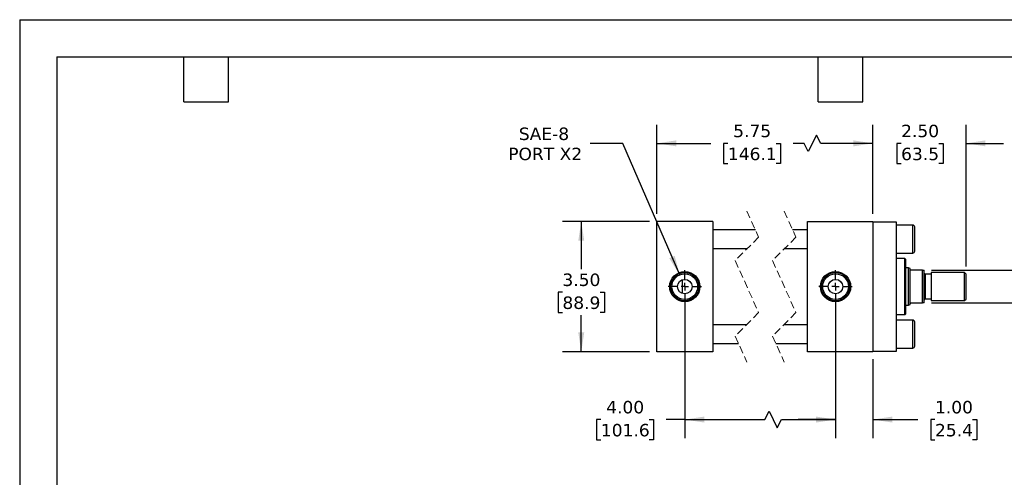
# Model space of a CAD drawing. Header units: inches. Extents: x 0 to 44, y 0 to 34.
# Tile 2 of 3: x 0 to 26.4, y 21.7 to 34. Entities that reach past the tile are written whole.
import ezdxf

# ---------------------------------------------------------------- set-up
doc = ezdxf.new("R2010")
doc.units = ezdxf.units.IN
doc.header["$LTSCALE"] = 4
doc.header["$MEASUREMENT"] = 0
for name, pattern in [('SLD-Center', [0.75, 0.6, -0.05, 0.05, -0.05]), ('SLD-Dashed', [0.075, 0.05, -0.025]), ('SLD-Solid', [0])]:
    doc.linetypes.add(name, pattern=pattern)
doc.layers.add('CENTER', color=40, linetype='SLD-Center')
doc.layers.add('DIMENSIONS', color=140, linetype='SLD-Solid', lineweight=25)
doc.layers.add('TEXT', color=140, linetype='SLD-Solid', lineweight=25)
doc.styles.add('SLDTEXTSTYLE0', font='VERDANA.TTF')
doc.dimstyles.new('SLDDIMSTYLE0', dxfattribs={"dimtxt": 0.339844, "dimasz": 0.52, "dimexe": 0, "dimexo": 0.0625, "dimgap": 0.084961, "dimtad": 0, "dimtih": 1, "dimtoh": 1, "dimrnd": 1e-09, "dimzin": 4, "dimdsep": 46, "dimtxsty": 'SLDTEXTSTYLE0', "dimsah": 1, "dimcen": 0.09, "dimadec": 0, "dimazin": 1, "dimtfac": 1, "dimtofl": 0, "dimtmove": 0, "dimatfit": 3, "dimfxl": 0, "dimfrac": 2, "dimtolj": 1, "dimtzin": 12, "dimarcsym": 0})
doc.dimstyles.new('SLDDIMSTYLE1', dxfattribs={"dimtxt": 0.339844, "dimasz": 0.52, "dimexe": 0, "dimexo": 0.0625, "dimgap": 0.084961, "dimtad": 0, "dimtih": 1, "dimtoh": 1, "dimrnd": 1e-09, "dimzin": 12, "dimdsep": 46, "dimtxsty": 'SLDTEXTSTYLE0', "dimsah": 1, "dimcen": 0.09, "dimadec": 0, "dimazin": 3, "dimtfac": 1, "dimtofl": 0, "dimtmove": 0, "dimatfit": 3, "dimfxl": 0, "dimfrac": 2, "dimtolj": 1, "dimtzin": 12, "dimarcsym": 0})
doc.dimstyles.new('SLDDIMSTYLE3', dxfattribs={"dimtxt": 0.339844, "dimasz": 0.52, "dimexe": 0, "dimexo": 0.0625, "dimgap": 0.084961, "dimtad": 0, "dimtih": 1, "dimtoh": 1, "dimrnd": 1e-09, "dimzin": 4, "dimdsep": 46, "dimtxsty": 'SLDTEXTSTYLE0', "dimsah": 1, "dimcen": 0.09, "dimadec": 0, "dimazin": 1, "dimtfac": 1, "dimtmove": 0, "dimatfit": 0, "dimfxl": 0, "dimfrac": 2, "dimtolj": 1, "dimtzin": 12, "dimarcsym": 0})
doc.dimstyles.new('SLDDIMSTYLE4', dxfattribs={"dimtxt": 0.339844, "dimasz": 0.52, "dimexe": 0, "dimexo": 0.0625, "dimgap": 0.084961, "dimtad": 0, "dimtih": 1, "dimtoh": 1, "dimrnd": 1e-09, "dimdsep": 46, "dimtxsty": 'SLDTEXTSTYLE0', "dimsah": 1, "dimcen": 0.09, "dimadec": 0, "dimazin": 2, "dimtfac": 1, "dimtmove": 0, "dimatfit": 0, "dimfxl": 0, "dimfrac": 2, "dimtolj": 1, "dimtzin": 12, "dimarcsym": 0})
doc.dimstyles.new('SLDDIMSTYLE5', dxfattribs={"dimtxt": 0.339844, "dimasz": 0.52, "dimexe": 0, "dimexo": 0.0625, "dimgap": 0.084961, "dimtad": 0, "dimtih": 1, "dimtoh": 1, "dimrnd": 1e-09, "dimzin": 12, "dimdsep": 46, "dimtxsty": 'SLDTEXTSTYLE0', "dimsah": 1, "dimcen": 0, "dimadec": 0, "dimazin": 3, "dimtfac": 1, "dimtofl": 0, "dimtmove": 0, "dimatfit": 3, "dimfxl": 0, "dimfrac": 2, "dimtolj": 1, "dimtzin": 12, "dimarcsym": 0})

# ---------------------------------------------------------------- blocks, each defined once
blk = doc.blocks.new('_D_11')
at = {"layer": 'DIMENSIONS'}
for p, q in [((17.828, 26.638), (17.828, 22.771)), ((21.868, 26.638), (21.868, 22.771)), ((19.975, 23.271), (20.086, 23.493)), ((20.086, 23.493), (20.308, 23.049)), ((15.579, 23.271), (15.465, 23.271)), ((15.465, 23.271), (15.465, 22.731)), ((16.872, 23.271), (16.986, 23.271)), ((16.986, 23.271), (16.986, 22.731)), ((17.828, 23.271), (17.333, 23.271)), ((17.828, 23.271), (19.975, 23.271)), ((20.308, 23.049), (20.419, 23.271)), ((20.419, 23.271), (21.868, 23.271)), ((15.465, 22.731), (15.579, 22.731)), ((16.986, 22.731), (16.872, 22.731))]:
    blk.add_line(p, q, dxfattribs=at)
for points in [[(17.828, 23.271), (18.348, 23.191), (18.348, 23.351)], [(21.868, 23.271), (21.348, 23.351), (21.348, 23.191)]]:
    blk.add_solid(points, dxfattribs=at)
at = {"layer": 'DIMENSIONS', "char_height": 0.3333, "attachment_point": 1, "style": 'SLDTEXTSTYLE0'}
for s, insert in [('4.00', (15.721, 23.771)), ('101.6', (15.579, 23.154))]:
    blk.add_mtext(s, dxfattribs=dict(at, insert=insert))
blk = doc.blocks.new('_D_12')
at = {"layer": 'DIMENSIONS'}
for p, q in [((21.868, 26.195), (21.868, 22.771)), ((22.868, 24.888), (22.868, 22.771)), ((21.868, 23.271), (20.868, 23.271)), ((22.868, 23.271), (24.074, 23.271)), ((24.534, 23.271), (24.42, 23.271)), ((24.42, 23.271), (24.42, 22.731)), ((25.544, 23.271), (25.658, 23.271)), ((25.658, 23.271), (25.658, 22.731)), ((24.42, 22.731), (24.534, 22.731)), ((25.658, 22.731), (25.544, 22.731))]:
    blk.add_line(p, q, dxfattribs=at)
for points in [[(21.868, 23.271), (21.348, 23.351), (21.348, 23.191)], [(22.868, 23.271), (23.388, 23.191), (23.388, 23.351)]]:
    blk.add_solid(points, dxfattribs=at)
at = {"layer": 'DIMENSIONS', "char_height": 0.3333, "attachment_point": 1, "style": 'SLDTEXTSTYLE0'}
for s, insert in [('1.00', (24.534, 23.771)), ('25.4', (24.534, 23.154))]:
    blk.add_mtext(s, dxfattribs=dict(at, insert=insert))
blk = doc.blocks.new('_D_13')
at = {"layer": 'DIMENSIONS'}
for p, q in [((16.878, 28.588), (14.553, 28.588)), ((15.053, 28.588), (15.053, 27.305)), ((14.548, 26.688), (14.434, 26.688)), ((14.434, 26.688), (14.434, 26.148)), ((15.558, 26.688), (15.672, 26.688)), ((15.672, 26.688), (15.672, 26.148)), ((14.434, 26.148), (14.548, 26.148)), ((15.672, 26.148), (15.558, 26.148)), ((15.053, 25.088), (15.053, 26.072)), ((16.878, 25.088), (14.553, 25.088))]:
    blk.add_line(p, q, dxfattribs=at)
for points in [[(15.053, 28.588), (14.973, 28.068), (15.133, 28.068)], [(15.053, 25.088), (15.133, 25.608), (14.973, 25.608)]]:
    blk.add_solid(points, dxfattribs=at)
at = {"layer": 'DIMENSIONS', "char_height": 0.3333, "attachment_point": 1, "style": 'SLDTEXTSTYLE0'}
for s, insert in [('3.50', (14.548, 27.188)), ('88.9', (14.548, 26.572))]:
    blk.add_mtext(s, dxfattribs=dict(at, insert=insert))
blk = doc.blocks.new('_D_14')
at = {"layer": 'DIMENSIONS'}
for p, q in [((17.078, 28.788), (17.078, 31.182)), ((22.868, 28.788), (22.868, 31.182)), ((21.36, 30.904), (21.138, 30.46)), ((21.471, 30.682), (21.36, 30.904)), ((17.078, 30.682), (18.523, 30.682)), ((18.983, 30.682), (18.869, 30.682)), ((18.869, 30.682), (18.869, 30.142)), ((20.276, 30.682), (20.39, 30.682)), ((20.39, 30.682), (20.39, 30.142)), ((21.027, 30.682), (20.737, 30.682)), ((21.138, 30.46), (21.027, 30.682)), ((22.868, 30.682), (21.471, 30.682)), ((18.869, 30.142), (18.983, 30.142)), ((20.39, 30.142), (20.276, 30.142))]:
    blk.add_line(p, q, dxfattribs=at)
for points in [[(17.078, 30.682), (17.598, 30.602), (17.598, 30.762)], [(22.868, 30.682), (22.348, 30.762), (22.348, 30.602)]]:
    blk.add_solid(points, dxfattribs=at)
at = {"layer": 'DIMENSIONS', "char_height": 0.3333, "attachment_point": 1, "style": 'SLDTEXTSTYLE0'}
for s, insert in [('5.75', (19.125, 31.182)), ('146.1', (18.983, 30.565))]:
    blk.add_mtext(s, dxfattribs=dict(at, insert=insert))
blk = doc.blocks.new('_D_15')
at = {"layer": 'DIMENSIONS'}
for p, q in [((22.868, 28.788), (22.868, 31.182)), ((25.368, 27.374), (25.368, 31.182)), ((22.868, 30.682), (21.868, 30.682)), ((23.626, 30.682), (23.512, 30.682)), ((23.512, 30.682), (23.512, 30.142)), ((24.636, 30.682), (24.75, 30.682)), ((24.75, 30.682), (24.75, 30.142)), ((25.368, 30.682), (26.368, 30.682)), ((23.512, 30.142), (23.626, 30.142)), ((24.75, 30.142), (24.636, 30.142))]:
    blk.add_line(p, q, dxfattribs=at)
for points in [[(22.868, 30.682), (22.348, 30.762), (22.348, 30.602)], [(25.368, 30.682), (25.888, 30.602), (25.888, 30.762)]]:
    blk.add_solid(points, dxfattribs=at)
at = {"layer": 'DIMENSIONS', "char_height": 0.3333, "attachment_point": 1, "style": 'SLDTEXTSTYLE0'}
for s, insert in [('2.50', (23.626, 31.182)), ('63.5', (23.626, 30.565))]:
    blk.add_mtext(s, dxfattribs=dict(at, insert=insert))
blk = doc.blocks.new('_D_16')
at = {"layer": 'DIMENSIONS'}
for p, q in [((28.4, 28.755), (28.285, 28.755)), ((28.285, 28.755), (28.285, 28.215)), ((29.409, 28.755), (29.524, 28.755)), ((29.524, 28.755), (29.524, 28.215)), ((27.943, 28.437), (26.943, 28.437)), ((26.943, 28.437), (26.943, 27.276)), ((28.285, 28.215), (28.4, 28.215)), ((29.524, 28.215), (29.409, 28.215)), ((24.443, 27.276), (27.443, 27.276)), ((24.443, 26.401), (27.443, 26.401)), ((26.943, 26.401), (26.943, 25.401))]:
    blk.add_line(p, q, dxfattribs=at)
for points in [[(26.943, 27.276), (27.023, 27.796), (26.863, 27.796)], [(26.943, 26.401), (26.863, 25.881), (27.023, 25.881)]]:
    blk.add_solid(points, dxfattribs=at)
at = {"layer": 'DIMENSIONS', "char_height": 0.3333, "attachment_point": 1, "style": 'SLDTEXTSTYLE0'}
for s, insert in [('0.88', (28.4, 29.255)), ('22.2', (28.4, 28.639)), ('FLATS', (28.212, 28.022))]:
    blk.add_mtext(s, dxfattribs=dict(at, insert=insert))
blk = doc.blocks.new('_D_17')
at = {"layer": 'DIMENSIONS'}
for p, q in [((16.164, 30.682), (15.289, 30.682)), ((17.692, 27.154), (16.164, 30.682))]:
    blk.add_line(p, q, dxfattribs=at)
blk.add_solid([(17.692, 27.154), (17.558, 27.663), (17.412, 27.599)], dxfattribs=at)
at = {"layer": 'DIMENSIONS', "char_height": 0.3333, "attachment_point": 1, "style": 'SLDTEXTSTYLE0'}
for s, insert in [('SAE-8', (13.38, 31.105)), ('PORT X2', (13.095, 30.565))]:
    blk.add_mtext(s, dxfattribs=dict(at, insert=insert))
blk = doc.blocks.new('SW_CENTERMARKSYMBOL_4')
at = {"layer": 'CENTER', "color": 0}
for p, q in [((0, 0.2), (0, 0.444)), ((-0.2, 0), (-0.444, 0)), ((0, 0), (-0.1, 0)), ((0, 0), (0, 0.1)), ((0, 0), (0, -0.1)), ((0, 0), (0.1, 0)), ((0.2, 0), (0.444, 0)), ((0, -0.2), (0, -0.444))]:
    blk.add_line(p, q, dxfattribs=at)
blk = doc.blocks.new('SW_CENTERMARKSYMBOL_5')
at = {"layer": 'CENTER', "color": 0}
for p, q in [((0, 0.2), (0, 0.444)), ((-0.2, 0), (-0.444, 0)), ((0, 0), (-0.1, 0)), ((0, 0), (0, 0.1)), ((0, 0), (0, -0.1)), ((0, 0), (0.1, 0)), ((0.2, 0), (0.444, 0)), ((0, -0.2), (0, -0.444))]:
    blk.add_line(p, q, dxfattribs=at)

msp = doc.modelspace()

# ---------------------------------------------------------------- linework, layer by layer
at = {"color": 7, "linetype": 'SLD-Solid'}
for q in [(0, 0), (44, 34)]:
    msp.add_line((0, 34), q, dxfattribs=at)
at = {"color": 7, "linetype": 'SLD-Dashed', "lineweight": 18}
for p, q in [((19.493, 28.863), (19.808, 28.166)), ((20.493, 28.863), (20.808, 28.166)), ((19.808, 28.166), (19.178, 27.536)), ((20.808, 28.166), (20.178, 27.536)), ((19.178, 27.536), (19.808, 26.141)), ((20.178, 27.536), (20.808, 26.141)), ((19.808, 26.141), (19.178, 25.511)), ((20.808, 26.141), (20.178, 25.511)), ((19.178, 25.511), (19.493, 24.813)), ((20.178, 25.511), (20.493, 24.813))]:
    msp.add_line(p, q, dxfattribs=at)
for p, q in [((18.578, 28.588), (17.078, 28.588)), ((17.078, 25.088), (17.078, 28.588)), ((18.578, 28.588), (18.578, 25.088)), ((21.118, 28.588), (22.868, 28.588)), ((21.118, 25.088), (21.118, 28.588)), ((22.868, 28.588), (22.868, 25.088)), ((22.868, 28.578), (23.493, 28.578)), ((23.493, 28.578), (23.493, 25.098)), ((19.719, 28.363), (18.578, 28.363)), ((21.118, 28.363), (20.719, 28.363)), ((23.943, 28.488), (23.493, 28.488)), ((23.943, 27.738), (23.943, 28.488)), ((23.993, 28.113), (23.993, 28.438)), ((23.993, 27.788), (23.993, 28.113)), ((18.578, 27.863), (19.505, 27.863)), ((20.505, 27.863), (21.118, 27.863)), ((23.493, 27.738), (23.943, 27.738)), ((23.73, 27.588), (23.493, 27.588)), ((23.75, 27.568), (23.73, 27.588)), ((23.73, 26.089), (23.73, 27.588)), ((23.75, 26.838), (23.75, 27.568)), ((23.824, 27.338), (23.75, 27.338)), ((23.868, 27.322), (23.824, 27.338)), ((23.824, 26.338), (23.824, 27.338)), ((23.868, 27.307), (23.868, 27.322)), ((23.868, 26.37), (23.868, 27.307)), ((24.204, 27.276), (23.899, 27.276)), ((24.204, 26.401), (24.204, 27.276)), ((24.204, 27.276), (24.243, 27.276)), ((24.243, 26.401), (24.243, 27.276)), ((25.329, 27.213), (24.431, 27.213)), ((24.431, 27.213), (24.431, 26.463)), ((25.368, 27.174), (25.329, 27.213)), ((25.329, 26.463), (25.329, 27.213)), ((17.766, 26.653), (17.766, 27.023)), ((24.431, 27.17), (24.274, 27.17)), ((24.274, 27.17), (24.274, 26.506)), ((25.368, 26.838), (25.368, 27.174)), ((23.75, 26.109), (23.75, 26.838)), ((25.368, 26.503), (25.368, 26.838)), ((23.899, 26.401), (24.204, 26.401)), ((24.243, 26.401), (24.204, 26.401)), ((24.274, 26.506), (24.431, 26.506)), ((24.431, 26.463), (25.329, 26.463)), ((25.329, 26.463), (25.368, 26.503)), ((23.75, 26.338), (23.824, 26.338)), ((23.824, 26.338), (23.868, 26.354)), ((23.868, 26.354), (23.868, 26.37)), ((23.493, 26.089), (23.73, 26.089)), ((23.943, 25.938), (23.493, 25.938)), ((23.73, 26.089), (23.75, 26.109)), ((23.943, 25.188), (23.943, 25.938)), ((23.993, 25.238), (23.993, 25.888)), ((19.48, 25.813), (18.578, 25.813)), ((21.118, 25.813), (20.48, 25.813)), ((18.578, 25.088), (17.078, 25.088)), ((18.578, 25.313), (19.267, 25.313)), ((20.267, 25.313), (21.118, 25.313)), ((22.868, 25.088), (21.118, 25.088)), ((23.493, 25.098), (22.868, 25.098)), ((23.493, 25.188), (23.943, 25.188))]:
    msp.add_line(p, q)
for centre, radius in [((17.828, 26.838), 0.405), ((17.828, 26.838), 0.379), ((21.868, 26.838), 0.406), ((21.868, 26.838), 0.379), ((17.828, 26.838), 0.344), ((17.828, 26.838), 0.195), ((21.868, 26.838), 0.344), ((21.868, 26.838), 0.195)]:
    msp.add_circle(centre, radius)
for centre, radius, start, end in [((23.943, 28.438), 0.05, 359.9997, 90.0002), ((23.943, 27.788), 0.05, 269.9998, 0.0003), ((24.274, 27.202), 0.0313, 180.0005, 269.9999), ((24.274, 26.475), 0.0313, 90.0001, 179.9995), ((23.943, 25.888), 0.05, 359.9997, 90.0002), ((23.943, 25.238), 0.05, 269.9998, 0.0003)]:
    msp.add_arc(centre, radius, start, end)
for points, knots in [([(23.899, 27.276), (23.898, 27.276), (23.895, 27.276), (23.889, 27.277), (23.882, 27.281), (23.875, 27.287), (23.87, 27.295), (23.868, 27.302), (23.868, 27.306), (23.868, 27.307)], [0, 0, 0, 0, 0.098063, 0.206656, 0.347258, 0.552984, 0.774737, 0.944619, 1, 1, 1, 1]), ([(23.868, 26.37), (23.868, 26.373), (23.869, 26.38), (23.874, 26.388), (23.88, 26.395), (23.886, 26.398), (23.893, 26.4), (23.897, 26.401), (23.899, 26.401), (23.899, 26.401)], [0, 0, 0, 0, 0.183317, 0.428564, 0.552758, 0.760623, 0.86038, 0.975243, 1, 1, 1, 1])]:
    msp.add_open_spline(points, degree=3, knots=knots)
at = {"layer": 'TEXT'}
for p, q in [((1, 33), (43, 33)), ((1, 33), (1, 1)), ((4.4, 31.8), (4.4, 33)), ((5.6, 31.8), (5.6, 33)), ((21.4, 31.8), (21.4, 33)), ((22.6, 31.8), (22.6, 33)), ((4.4, 31.8), (5.6, 31.8)), ((21.4, 31.8), (22.6, 31.8))]:
    msp.add_line(p, q, dxfattribs=at)

# ---------------------------------------------------------------- block references
at = {"layer": 'CENTER'}
for name, p in [('SW_CENTERMARKSYMBOL_4', (17.828, 26.838)), ('SW_CENTERMARKSYMBOL_5', (21.868, 26.838))]:
    msp.add_blockref(name, p, dxfattribs=at)

# ---------------------------------------------------------------- dimensions: what is measured, and where the dimension line sits
at = {"layer": 'DIMENSIONS'}
dim = msp.add_linear_dim(base=(22.868, 30.682), p1=(17.078, 28.588), p2=(22.868, 28.588), text='5.75', dimstyle='SLDDIMSTYLE1', dxfattribs=at)
dim.commit()
dim.dimension.update_dxf_attribs({"geometry": '_D_14', "text_midpoint": (19.63, 30.682), "dimtype": 160})
for base, p1, p2, picture, middle in [((25.368, 30.682), (22.868, 28.588), (25.368, 27.174), '_D_15', (24.131, 30.682)), ((22.868, 23.271), (21.868, 26.395), (22.868, 25.088), '_D_12', (25.039, 23.271))]:
    dim = msp.add_linear_dim(base=base, p1=p1, p2=p2, dimstyle='SLDDIMSTYLE3', dxfattribs=at)
    dim.commit()
    dim.dimension.update_dxf_attribs({"geometry": picture, "text_midpoint": middle, "dimtype": 160})
dim = msp.add_diameter_dim_2p(p1=(17.965, 26.523), p2=(17.692, 27.154), text='SAE-8\\PPORT X2', dimstyle='SLDDIMSTYLE5', override={"dimpost": '<>'}, dxfattribs=at)
dim.commit()
dim.dimension.update_dxf_attribs({"geometry": '_D_17', "text_midpoint": (14.067, 30.682), "dimtype": 163})
for base, p1, p2, angle, text, dimstyle, picture, middle in [((26.943032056, 27.275780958), (24.243228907, 26.400780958), (24.243228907, 27.275780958), 90, '<>\\PFLATS', 'SLDDIMSTYLE4', '_D_16', (26.943032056, 28.437492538)), ((21.868, 23.271), (17.828, 26.838), (21.868, 26.838), 0, '4.00', 'SLDDIMSTYLE0', '_D_11', (16.226, 23.271))]:
    dim = msp.add_linear_dim(base=base, p1=p1, p2=p2, angle=angle, text=text, dimstyle=dimstyle, dxfattribs=at)
    dim.commit()
    dim.dimension.update_dxf_attribs({"geometry": picture, "text_midpoint": middle, "dimtype": 160})
dim = msp.add_linear_dim(base=(15.053, 28.588), p1=(17.078, 25.088), p2=(17.078, 28.588), angle=90, dimstyle='SLDDIMSTYLE0', dxfattribs=at)
dim.commit()
dim.dimension.update_dxf_attribs({"geometry": '_D_13', "text_midpoint": (15.053, 26.688), "dimtype": 160})

doc.saveas('drawing.dxf')
